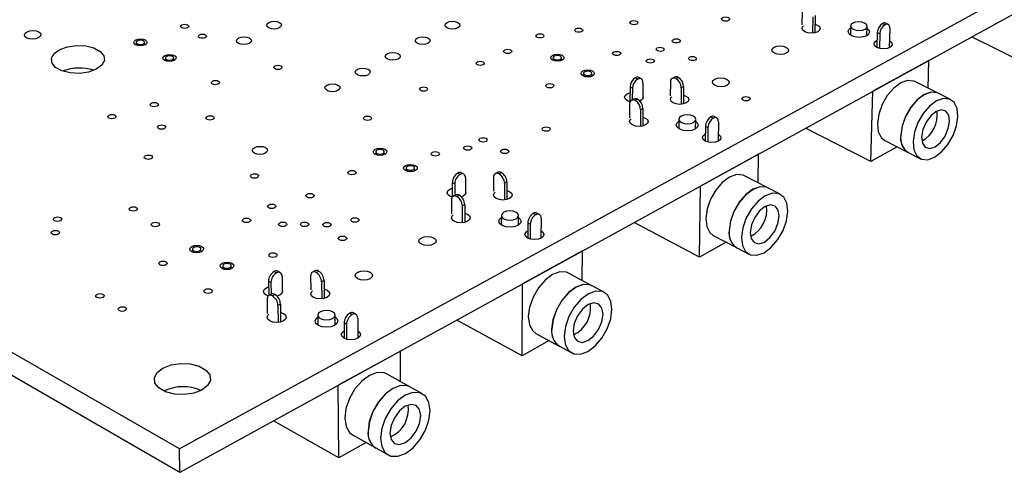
# Model space of a CAD drawing. Extents: x 70 to 210, y 70 to 141.
# Tile 5 of 13: x 119 to 173, y 70 to 95. Entities that reach past the tile are written whole.
import ezdxf

# ---------------------------------------------------------------- set-up
doc = ezdxf.new("R2010")
doc.units = 0
doc.layers.get('0').update_dxf_attribs({"linetype": 'CONTINUOUS'})

msp = doc.modelspace()

# ---------------------------------------------------------------- linework, layer by layer
at = {"color": 7, "linetype": 'CONTINUOUS'}
for p, q in [((209.73, 116.269), (127.724, 71.288)), ((209.639, 115.096), (127.745, 69.998)), ((127.724, 71.288), (70.336, 104.277)), ((127.745, 69.998), (70.434, 103.07)), ((161.729, 95.214), (161.712, 94.473)), ((162.325, 94.914), (162.304, 94.022)), ((162.449, 94.981), (162.426, 94.038)), ((164.383, 94.417), (164.369, 93.912)), ((165.275, 93.887), (165.288, 94.392)), ((166.259, 94.483), (166.125, 94.55)), ((166.432, 94.5), (166.298, 94.567)), ((166.525, 94.286), (166.495, 93.224)), ((165.793, 93.61), (165.826, 93.627)), ((165.838, 94.051), (165.815, 93.244)), ((165.972, 93.984), (165.838, 94.051)), ((165.972, 93.984), (165.95, 93.194)), ((174.545, 92.042), (170.99, 93.813)), ((125.367, 93.512), (125.37, 93.364)), ((125.823, 93.372), (125.82, 93.521)), ((126.955, 92.658), (126.957, 92.509)), ((127.412, 92.516), (127.41, 92.665)), ((148.142, 92.677), (148.141, 92.528)), ((148.595, 92.524), (148.597, 92.673)), ((168.657, 92.527), (165.59, 90.838)), ((168.609, 91.012), (168.657, 92.527)), ((168.656, 92.527), (168.657, 92.527)), ((149.798, 91.818), (149.796, 91.668)), ((150.252, 91.663), (150.254, 91.813)), ((152.755, 91.506), (152.623, 91.575)), ((152.939, 91.522), (152.807, 91.59)), ((154.766, 91.614), (154.64, 91.546)), ((154.841, 91.534), (154.968, 91.602)), ((152.332, 91.07), (152.322, 90.273)), ((152.464, 91.002), (152.332, 91.07)), ((152.464, 91.002), (152.456, 90.369)), ((153.036, 91.309), (153.024, 90.428)), ((154.538, 91.337), (154.526, 90.59)), ((155.134, 91.029), (155.12, 90.127)), ((155.261, 91.097), (155.134, 91.029)), ((155.261, 91.097), (155.246, 90.145)), ((169.159, 90.734), (167.886, 91.377)), ((152.18, 90.699), (152.328, 90.753)), ((152.542, 90.415), (152.414, 90.347)), ((152.743, 90.402), (152.615, 90.334)), ((165.483, 86.991), (165.59, 90.838)), ((165.59, 90.838), (165.59, 90.839)), ((169.838, 90.392), (169.165, 90.731)), ((152.313, 90.137), (152.303, 89.388)), ((152.909, 89.827), (152.897, 88.922)), ((153.037, 89.896), (152.909, 89.827)), ((153.037, 89.896), (153.024, 88.94)), ((155.003, 89.318), (154.995, 88.803)), ((155.915, 88.787), (155.924, 89.302)), ((156.88, 89.374), (156.746, 89.443)), ((157.064, 89.39), (156.93, 89.46)), ((156.454, 88.935), (156.44, 88.116)), ((156.588, 88.865), (156.454, 88.935)), ((156.588, 88.865), (156.574, 88.065)), ((157.16, 89.177), (157.14, 88.103)), ((165.483, 86.991), (161.923, 88.819)), ((156.426, 88.496), (156.446, 88.507)), ((166.932, 87.799), (165.483, 86.991)), ((166.248, 88.148), (167.518, 87.499)), ((138.451, 87.528), (138.451, 87.374)), ((138.913, 87.376), (138.913, 87.53)), ((159.355, 87.405), (156.186, 85.659)), ((159.323, 85.839), (159.355, 87.405)), ((159.355, 87.405), (159.355, 87.405)), ((167.525, 87.496), (168.195, 87.153)), ((140.107, 86.64), (140.107, 86.486)), ((140.57, 86.486), (140.57, 86.641)), ((143.056, 86.296), (142.924, 86.366)), ((143.253, 86.311), (143.12, 86.382)), ((143.351, 86.1), (143.349, 85.217)), ((144.878, 86.128), (144.875, 85.373)), ((145.109, 86.41), (144.978, 86.339)), ((145.178, 86.324), (145.309, 86.395)), ((159.861, 85.559), (158.586, 86.223)), ((142.493, 85.486), (142.627, 85.538)), ((142.627, 85.853), (142.626, 85.056)), ((142.759, 85.782), (142.627, 85.853)), ((142.759, 85.782), (142.758, 85.143)), ((145.475, 85.81), (145.471, 84.895)), ((145.606, 85.881), (145.475, 85.81)), ((145.606, 85.881), (145.602, 84.916)), ((156.119, 81.771), (156.186, 85.659)), ((156.186, 85.659), (156.185, 85.66)), ((160.541, 85.205), (159.868, 85.555)), ((142.808, 85.17), (142.676, 85.099)), ((143.009, 85.154), (142.876, 85.083)), ((142.578, 84.888), (142.577, 84.131)), ((143.174, 84.567), (143.173, 83.649)), ((143.306, 84.638), (143.174, 84.567)), ((143.306, 84.638), (143.304, 83.67)), ((145.307, 84.045), (145.304, 83.52)), ((146.24, 83.515), (146.243, 84.04)), ((147.183, 84.09), (147.049, 84.162)), ((147.379, 84.107), (147.245, 84.179)), ((147.476, 83.895), (147.469, 82.809)), ((146.751, 83.644), (146.746, 82.814)), ((146.885, 83.573), (146.751, 83.644)), ((146.885, 83.573), (146.88, 82.762)), ((156.119, 81.771), (152.555, 83.661)), ((146.741, 83.208), (146.748, 83.212)), ((156.881, 82.96), (158.153, 82.289)), ((157.585, 82.589), (156.119, 81.771)), ((158.159, 82.286), (158.831, 81.932)), ((128.43, 82.205), (128.432, 82.045)), ((128.902, 82.053), (128.9, 82.212)), ((149.739, 82.109), (146.461, 80.304)), ((149.723, 80.491), (149.739, 82.109)), ((149.738, 82.11), (149.739, 82.109)), ((130.085, 81.286), (130.087, 81.126)), ((130.558, 81.133), (130.556, 81.293)), ((133.024, 80.906), (132.892, 80.979)), ((133.234, 80.922), (133.102, 80.995)), ((133.334, 80.712), (133.342, 79.828)), ((134.888, 80.742), (134.894, 79.978)), ((135.12, 81.026), (134.985, 80.953)), ((135.184, 80.936), (135.32, 81.009)), ((150.25, 80.207), (148.974, 80.894)), ((132.475, 80.095), (132.593, 80.143)), ((132.722, 80.383), (132.59, 80.456)), ((132.59, 80.456), (132.598, 79.667)), ((132.722, 80.383), (132.728, 79.737)), ((135.621, 80.486), (135.485, 80.413)), ((135.485, 80.413), (135.492, 79.485)), ((135.621, 80.486), (135.627, 79.507)), ((146.438, 76.375), (146.461, 80.304)), ((146.461, 80.304), (146.46, 80.304)), ((150.93, 79.841), (150.257, 80.204)), ((132.74, 79.744), (132.603, 79.67)), ((132.939, 79.725), (132.803, 79.652)), ((132.508, 79.458), (132.516, 78.693)), ((133.241, 79.2), (133.105, 79.126)), ((133.105, 79.126), (133.114, 78.195)), ((133.241, 79.2), (133.251, 78.219)), ((135.276, 78.591), (135.28, 78.055)), ((136.232, 78.062), (136.228, 78.598)), ((137.151, 78.624), (137.017, 78.698)), ((137.361, 78.641), (137.227, 78.715)), ((136.847, 78.097), (136.713, 78.172)), ((136.713, 78.172), (136.718, 77.329)), ((136.847, 78.097), (136.851, 77.276)), ((137.459, 78.431), (137.464, 77.333)), ((146.438, 76.375), (142.873, 78.329)), ((147.195, 77.597), (148.468, 76.904)), ((147.921, 77.202), (146.438, 76.375)), ((139.792, 76.632), (136.4, 74.764)), ((139.795, 74.957), (139.792, 76.632)), ((139.792, 76.632), (139.792, 76.632)), ((148.474, 76.9), (149.146, 76.534)), ((140.309, 74.671), (139.034, 75.381)), ((136.4, 74.764), (136.399, 74.764)), ((136.424, 70.793), (136.4, 74.764)), ((140.99, 74.292), (140.316, 74.667)), ((136.424, 70.793), (132.859, 72.814)), ((137.923, 71.629), (136.424, 70.793)), ((137.174, 72.051), (138.447, 71.333)), ((127.745, 69.998), (127.724, 71.288)), ((138.453, 71.329), (139.125, 70.95))]:
    msp.add_line(p, q, dxfattribs=at)
for points in [[(132.613, 94.606), (132.746, 94.652), (132.902, 94.668), (133.057, 94.652), (133.187, 94.606), (133.274, 94.538), (133.303, 94.456), (133.269, 94.375), (133.179, 94.306), (133.046, 94.26), (132.89, 94.244), (132.735, 94.26), (132.604, 94.306), (132.518, 94.375), (132.489, 94.456), (132.522, 94.538), (132.613, 94.606)], [(142.347, 94.606), (142.479, 94.652), (142.634, 94.668), (142.79, 94.652), (142.922, 94.606), (143.011, 94.538), (143.042, 94.456), (143.011, 94.375), (142.924, 94.306), (142.792, 94.26), (142.636, 94.244), (142.48, 94.26), (142.348, 94.306), (142.26, 94.375), (142.229, 94.456), (142.259, 94.538), (142.347, 94.606)], [(152.387, 94.671), (152.457, 94.696), (152.541, 94.705), (152.625, 94.696), (152.697, 94.671), (152.746, 94.634), (152.765, 94.59), (152.749, 94.546), (152.703, 94.509), (152.633, 94.484), (152.549, 94.476), (152.465, 94.484), (152.393, 94.509), (152.344, 94.546), (152.326, 94.59), (152.341, 94.634), (152.387, 94.671)], [(157.393, 94.871), (157.463, 94.896), (157.547, 94.904), (157.631, 94.896), (157.703, 94.871), (157.753, 94.834), (157.772, 94.79), (157.758, 94.746), (157.712, 94.709), (157.642, 94.684), (157.559, 94.676), (157.474, 94.684), (157.402, 94.709), (157.352, 94.746), (157.333, 94.79), (157.348, 94.834), (157.393, 94.871)], [(119.398, 94.096), (119.549, 94.147), (119.723, 94.165), (119.895, 94.147), (120.038, 94.096), (120.131, 94.019), (120.159, 93.928), (120.118, 93.838), (120.015, 93.761), (119.864, 93.71), (119.689, 93.692), (119.517, 93.71), (119.374, 93.761), (119.281, 93.838), (119.254, 93.928), (119.295, 94.019), (119.398, 94.096)], [(127.858, 94.472), (127.931, 94.497), (128.015, 94.505), (128.099, 94.497), (128.169, 94.472), (128.215, 94.435), (128.23, 94.391), (128.211, 94.347), (128.162, 94.31), (128.089, 94.285), (128.005, 94.276), (127.921, 94.285), (127.851, 94.31), (127.805, 94.347), (127.79, 94.391), (127.809, 94.435), (127.858, 94.472)], [(149.374, 94.261), (149.445, 94.286), (149.529, 94.294), (149.613, 94.286), (149.685, 94.261), (149.734, 94.223), (149.752, 94.18), (149.736, 94.136), (149.69, 94.098), (149.619, 94.073), (149.535, 94.065), (149.451, 94.073), (149.379, 94.098), (149.33, 94.136), (149.312, 94.18), (149.328, 94.223), (149.374, 94.261)], [(162.437, 94.51), (162.562, 94.463), (162.676, 94.379), (162.721, 94.279), (162.69, 94.18), (162.588, 94.096), (162.43, 94.039), (162.241, 94.02), (162.049, 94.039), (161.884, 94.096), (161.77, 94.18), (161.726, 94.279), (161.757, 94.379), (161.804, 94.427)], [(165.285, 94.279), (165.361, 94.213), (165.415, 94.096), (165.38, 93.978), (165.26, 93.878), (165.074, 93.812), (164.851, 93.788), (164.624, 93.812), (164.428, 93.878), (164.293, 93.978), (164.239, 94.096), (164.275, 94.213), (164.38, 94.304)], [(165.143, 94.572), (164.992, 94.623), (164.817, 94.641), (164.646, 94.623), (164.503, 94.572), (164.411, 94.495), (164.383, 94.405), (164.424, 94.314), (164.528, 94.238), (164.679, 94.186), (164.854, 94.168), (165.025, 94.186), (165.168, 94.238), (165.261, 94.314), (165.288, 94.405), (165.247, 94.495), (165.143, 94.572)], [(166.525, 94.286), (166.522, 94.351), (166.508, 94.408), (166.484, 94.454), (166.451, 94.488), (166.411, 94.508), (166.364, 94.515), (166.312, 94.506), (166.259, 94.483)], [(125.344, 93.65), (125.464, 93.692), (125.604, 93.706), (125.741, 93.692), (125.857, 93.65), (125.932, 93.589), (125.956, 93.516), (125.925, 93.444), (125.843, 93.382), (125.724, 93.341), (125.584, 93.326), (125.446, 93.341), (125.33, 93.382), (125.255, 93.444), (125.231, 93.516), (125.263, 93.589), (125.344, 93.65)], [(125.429, 93.432), (125.501, 93.407), (125.588, 93.398), (125.675, 93.407), (125.75, 93.432), (125.801, 93.471), (125.82, 93.516), (125.805, 93.562), (125.758, 93.6), (125.686, 93.626), (125.6, 93.635), (125.513, 93.626), (125.438, 93.6), (125.387, 93.562), (125.367, 93.516), (125.382, 93.471), (125.429, 93.432)], [(128.825, 93.933), (128.897, 93.958), (128.982, 93.967), (129.066, 93.958), (129.136, 93.933), (129.182, 93.896), (129.197, 93.852), (129.179, 93.808), (129.129, 93.77), (129.057, 93.745), (128.972, 93.737), (128.889, 93.745), (128.818, 93.77), (128.772, 93.808), (128.757, 93.852), (128.776, 93.896), (128.825, 93.933)], [(130.961, 93.758), (131.095, 93.804), (131.251, 93.82), (131.407, 93.804), (131.538, 93.758), (131.624, 93.688), (131.652, 93.607), (131.618, 93.525), (131.528, 93.456), (131.394, 93.41), (131.237, 93.393), (131.082, 93.41), (130.951, 93.456), (130.865, 93.525), (130.836, 93.607), (130.87, 93.688), (130.961, 93.758)], [(140.723, 93.758), (140.855, 93.804), (141.011, 93.82), (141.167, 93.804), (141.299, 93.758), (141.388, 93.688), (141.419, 93.607), (141.388, 93.525), (141.299, 93.456), (141.167, 93.41), (141.01, 93.393), (140.854, 93.41), (140.722, 93.456), (140.634, 93.525), (140.603, 93.607), (140.634, 93.688), (140.723, 93.758)], [(147.255, 93.951), (147.326, 93.976), (147.41, 93.985), (147.494, 93.976), (147.566, 93.951), (147.615, 93.914), (147.632, 93.87), (147.616, 93.826), (147.569, 93.788), (147.499, 93.763), (147.414, 93.755), (147.33, 93.763), (147.258, 93.788), (147.21, 93.826), (147.192, 93.87), (147.208, 93.914), (147.255, 93.951)], [(154.703, 93.679), (154.774, 93.704), (154.858, 93.712), (154.942, 93.704), (155.015, 93.679), (155.064, 93.641), (155.083, 93.597), (155.068, 93.553), (155.022, 93.516), (154.952, 93.491), (154.868, 93.482), (154.783, 93.491), (154.71, 93.516), (154.661, 93.553), (154.642, 93.597), (154.657, 93.641), (154.703, 93.679)], [(166.506, 93.606), (166.613, 93.526), (166.659, 93.426), (166.629, 93.326), (166.528, 93.241), (166.371, 93.184), (166.182, 93.164), (165.989, 93.184), (165.822, 93.241), (165.708, 93.326), (165.662, 93.426), (165.692, 93.526), (165.793, 93.61)], [(121.19, 93.123), (121.613, 93.275), (122.104, 93.343), (122.604, 93.32), (123.055, 93.208), (123.4, 93.021), (123.6, 92.781), (123.628, 92.517), (123.482, 92.261), (123.179, 92.043), (122.756, 91.89), (122.262, 91.821), (121.759, 91.844), (121.307, 91.957), (120.962, 92.145), (120.764, 92.386), (120.738, 92.65), (120.886, 92.906), (121.19, 93.123)], [(145.491, 93.104), (145.562, 93.129), (145.647, 93.137), (145.731, 93.129), (145.803, 93.104), (145.851, 93.066), (145.869, 93.022), (145.853, 92.978), (145.805, 92.94), (145.734, 92.915), (145.65, 92.906), (145.565, 92.915), (145.493, 92.94), (145.445, 92.978), (145.427, 93.022), (145.444, 93.066), (145.491, 93.104)], [(153.819, 93.216), (153.889, 93.241), (153.973, 93.25), (154.058, 93.241), (154.13, 93.216), (154.18, 93.179), (154.198, 93.134), (154.183, 93.09), (154.137, 93.053), (154.067, 93.028), (153.982, 93.019), (153.898, 93.028), (153.825, 93.053), (153.776, 93.09), (153.757, 93.134), (153.772, 93.179), (153.819, 93.216)], [(160.206, 93.258), (160.35, 93.309), (160.523, 93.327), (160.697, 93.309), (160.848, 93.258), (160.951, 93.181), (160.991, 93.089), (160.962, 92.998), (160.869, 92.921), (160.725, 92.869), (160.552, 92.851), (160.377, 92.869), (160.227, 92.921), (160.123, 92.998), (160.083, 93.089), (160.112, 93.181), (160.206, 93.258)], [(126.932, 92.796), (127.051, 92.838), (127.191, 92.852), (127.33, 92.838), (127.446, 92.796), (127.522, 92.735), (127.546, 92.662), (127.515, 92.588), (127.433, 92.526), (127.313, 92.485), (127.173, 92.471), (127.035, 92.485), (126.919, 92.526), (126.843, 92.588), (126.819, 92.662), (126.85, 92.735), (126.932, 92.796)], [(127.018, 92.577), (127.09, 92.551), (127.177, 92.542), (127.264, 92.551), (127.339, 92.577), (127.39, 92.616), (127.41, 92.662), (127.394, 92.707), (127.347, 92.746), (127.274, 92.772), (127.188, 92.781), (127.1, 92.772), (127.026, 92.746), (126.974, 92.707), (126.955, 92.662), (126.97, 92.616), (127.018, 92.577)], [(139.089, 92.904), (139.222, 92.951), (139.379, 92.967), (139.535, 92.951), (139.667, 92.904), (139.755, 92.835), (139.786, 92.753), (139.755, 92.67), (139.665, 92.601), (139.532, 92.554), (139.376, 92.538), (139.219, 92.554), (139.087, 92.601), (138.999, 92.67), (138.968, 92.753), (139, 92.835), (139.089, 92.904)], [(148.109, 92.81), (148.226, 92.851), (148.365, 92.866), (148.504, 92.851), (148.623, 92.81), (148.704, 92.748), (148.733, 92.675), (148.707, 92.602), (148.63, 92.54), (148.512, 92.499), (148.374, 92.484), (148.234, 92.499), (148.115, 92.54), (148.035, 92.602), (148.006, 92.675), (148.032, 92.748), (148.109, 92.81)], [(148.21, 92.591), (148.285, 92.565), (148.372, 92.556), (148.459, 92.565), (148.532, 92.591), (148.58, 92.629), (148.597, 92.675), (148.578, 92.721), (148.528, 92.759), (148.454, 92.785), (148.367, 92.794), (148.28, 92.785), (148.207, 92.759), (148.158, 92.721), (148.142, 92.675), (148.16, 92.629), (148.21, 92.591)], [(151.445, 92.992), (151.516, 93.017), (151.6, 93.025), (151.685, 93.017), (151.757, 92.992), (151.806, 92.954), (151.825, 92.91), (151.809, 92.865), (151.763, 92.828), (151.692, 92.803), (151.608, 92.794), (151.523, 92.803), (151.45, 92.828), (151.401, 92.865), (151.383, 92.91), (151.398, 92.954), (151.445, 92.992)], [(153.284, 92.578), (153.355, 92.603), (153.439, 92.612), (153.524, 92.603), (153.597, 92.578), (153.646, 92.541), (153.665, 92.496), (153.65, 92.452), (153.603, 92.414), (153.532, 92.389), (153.448, 92.38), (153.363, 92.389), (153.291, 92.414), (153.241, 92.452), (153.223, 92.496), (153.238, 92.541), (153.284, 92.578)], [(155.588, 92.715), (155.658, 92.74), (155.742, 92.749), (155.827, 92.74), (155.9, 92.715), (155.95, 92.677), (155.969, 92.633), (155.954, 92.588), (155.908, 92.551), (155.837, 92.526), (155.753, 92.517), (155.668, 92.526), (155.595, 92.551), (155.546, 92.588), (155.527, 92.633), (155.542, 92.677), (155.588, 92.715)], [(132.947, 92.227), (133.02, 92.252), (133.105, 92.261), (133.189, 92.252), (133.26, 92.227), (133.307, 92.189), (133.323, 92.144), (133.305, 92.1), (133.256, 92.062), (133.183, 92.037), (133.098, 92.028), (133.014, 92.037), (132.943, 92.062), (132.896, 92.1), (132.88, 92.144), (132.898, 92.189), (132.947, 92.227)], [(137.447, 92.046), (137.58, 92.093), (137.737, 92.109), (137.894, 92.093), (138.026, 92.046), (138.114, 91.976), (138.145, 91.894), (138.112, 91.811), (138.023, 91.741), (137.889, 91.694), (137.732, 91.678), (137.575, 91.694), (137.443, 91.741), (137.355, 91.811), (137.324, 91.894), (137.357, 91.976), (137.447, 92.046)], [(143.996, 92.45), (144.068, 92.475), (144.152, 92.484), (144.237, 92.475), (144.309, 92.45), (144.357, 92.412), (144.375, 92.367), (144.358, 92.323), (144.311, 92.285), (144.239, 92.26), (144.154, 92.251), (144.07, 92.26), (143.998, 92.285), (143.95, 92.323), (143.932, 92.367), (143.949, 92.412), (143.996, 92.45)], [(149.764, 91.951), (149.881, 91.993), (150.02, 92.007), (150.16, 91.993), (150.28, 91.951), (150.361, 91.889), (150.39, 91.816), (150.365, 91.742), (150.287, 91.68), (150.17, 91.638), (150.031, 91.624), (149.891, 91.638), (149.772, 91.68), (149.691, 91.742), (149.661, 91.816), (149.687, 91.889), (149.764, 91.951)], [(129.536, 91.395), (129.609, 91.421), (129.694, 91.43), (129.778, 91.421), (129.849, 91.395), (129.896, 91.357), (129.911, 91.313), (129.893, 91.268), (129.843, 91.23), (129.77, 91.205), (129.685, 91.196), (129.6, 91.205), (129.529, 91.23), (129.483, 91.268), (129.467, 91.313), (129.486, 91.357), (129.536, 91.395)], [(149.867, 91.731), (149.942, 91.705), (150.029, 91.696), (150.116, 91.705), (150.189, 91.731), (150.238, 91.77), (150.254, 91.816), (150.235, 91.862), (150.185, 91.9), (150.11, 91.926), (150.022, 91.936), (149.936, 91.926), (149.862, 91.9), (149.814, 91.862), (149.798, 91.816), (149.816, 91.77), (149.867, 91.731)], [(153.036, 91.309), (153.032, 91.375), (153.016, 91.432), (152.991, 91.478), (152.956, 91.512), (152.913, 91.532), (152.864, 91.538), (152.811, 91.529), (152.755, 91.506)], [(156.958, 91.5), (157.103, 91.552), (157.277, 91.57), (157.453, 91.552), (157.603, 91.5), (157.706, 91.422), (157.746, 91.33), (157.716, 91.238), (157.621, 91.159), (157.475, 91.107), (157.302, 91.089), (157.126, 91.107), (156.975, 91.159), (156.872, 91.238), (156.833, 91.33), (156.863, 91.422), (156.958, 91.5)], [(167.886, 91.377), (167.827, 91.402), (167.493, 91.433), (167.116, 91.299), (166.735, 91.015), (166.386, 90.607), (166.105, 90.116), (165.918, 89.59), (165.844, 89.081), (165.891, 88.639), (166.053, 88.308), (166.248, 88.148)], [(135.795, 91.183), (135.929, 91.23), (136.086, 91.247), (136.243, 91.23), (136.376, 91.183), (136.464, 91.113), (136.494, 91.03), (136.461, 90.947), (136.371, 90.876), (136.237, 90.829), (136.079, 90.813), (135.922, 90.829), (135.789, 90.876), (135.701, 90.947), (135.671, 91.03), (135.704, 91.113), (135.795, 91.183)], [(140.899, 91.045), (140.972, 91.07), (141.057, 91.079), (141.142, 91.07), (141.214, 91.045), (141.262, 91.007), (141.279, 90.962), (141.262, 90.917), (141.213, 90.879), (141.141, 90.853), (141.056, 90.844), (140.971, 90.853), (140.899, 90.879), (140.851, 90.917), (140.834, 90.962), (140.851, 91.007), (140.899, 91.045)], [(147.795, 91.223), (147.866, 91.248), (147.951, 91.257), (148.036, 91.248), (148.109, 91.223), (148.158, 91.185), (148.175, 91.14), (148.159, 91.095), (148.112, 91.057), (148.041, 91.032), (147.956, 91.023), (147.871, 91.032), (147.798, 91.057), (147.749, 91.095), (147.731, 91.14), (147.747, 91.185), (147.795, 91.223)], [(152.346, 90.267), (152.193, 90.322), (152.081, 90.409), (152.039, 90.511), (152.074, 90.612), (152.18, 90.699)], [(153.026, 90.579), (153.046, 90.511), (153.011, 90.409), (152.905, 90.322), (152.867, 90.304)], [(155.253, 90.629), (155.387, 90.579), (155.501, 90.493), (155.543, 90.391), (155.51, 90.289), (155.404, 90.202), (155.243, 90.145), (155.051, 90.124), (154.858, 90.145), (154.692, 90.202), (154.579, 90.289), (154.536, 90.391), (154.57, 90.493), (154.619, 90.542)], [(158.506, 90.515), (158.576, 90.54), (158.661, 90.549), (158.747, 90.54), (158.82, 90.515), (158.871, 90.476), (158.89, 90.431), (158.876, 90.386), (158.83, 90.348), (158.759, 90.323), (158.674, 90.314), (158.588, 90.323), (158.515, 90.348), (158.464, 90.386), (158.445, 90.431), (158.46, 90.476), (158.506, 90.515)], [(169.159, 90.734), (169.101, 90.76), (168.767, 90.79), (168.39, 90.656), (168.009, 90.37), (167.66, 89.961), (167.378, 89.469), (167.19, 88.942), (167.116, 88.432)], [(169.165, 90.731), (169.107, 90.756), (168.773, 90.787), (168.397, 90.652), (168.016, 90.367), (167.667, 89.958), (167.384, 89.466), (167.197, 88.939), (167.123, 88.429)], [(167.794, 88.086), (167.84, 87.644), (168.001, 87.312), (168.261, 87.124), (168.596, 87.097), (168.971, 87.234), (169.351, 87.52), (169.698, 87.929), (169.979, 88.419), (170.166, 88.943), (170.241, 89.451), (170.198, 89.894), (170.039, 90.226), (169.78, 90.417), (169.446, 90.447), (169.07, 90.313), (168.688, 90.027), (168.339, 89.617), (168.057, 89.124), (167.869, 88.597), (167.794, 88.086)], [(126.195, 90.194), (126.268, 90.22), (126.354, 90.229), (126.439, 90.22), (126.51, 90.194), (126.556, 90.156), (126.571, 90.111), (126.552, 90.066), (126.502, 90.028), (126.428, 90.002), (126.343, 89.993), (126.258, 90.002), (126.187, 90.028), (126.14, 90.066), (126.126, 90.111), (126.145, 90.156), (126.195, 90.194)], [(168.255, 88.343), (168.301, 88.008), (168.458, 87.788), (168.699, 87.719), (168.99, 87.809), (169.284, 88.046), (169.539, 88.392), (169.714, 88.796), (169.784, 89.196), (169.738, 89.532), (169.583, 89.752), (169.342, 89.823), (169.051, 89.734), (168.756, 89.497), (168.5, 89.15), (168.324, 88.745), (168.255, 88.343)], [(123.881, 89.542), (123.955, 89.568), (124.041, 89.577), (124.126, 89.568), (124.197, 89.542), (124.243, 89.504), (124.257, 89.459), (124.238, 89.413), (124.187, 89.375), (124.113, 89.349), (124.027, 89.34), (123.943, 89.349), (123.872, 89.375), (123.825, 89.413), (123.811, 89.459), (123.83, 89.504), (123.881, 89.542)], [(129.242, 89.469), (129.316, 89.495), (129.402, 89.504), (129.487, 89.495), (129.558, 89.469), (129.605, 89.431), (129.62, 89.386), (129.602, 89.34), (129.552, 89.302), (129.478, 89.276), (129.392, 89.267), (129.307, 89.276), (129.236, 89.302), (129.189, 89.34), (129.174, 89.386), (129.193, 89.431), (129.242, 89.469)], [(137.837, 89.451), (137.91, 89.477), (137.995, 89.486), (138.081, 89.477), (138.153, 89.451), (138.201, 89.413), (138.217, 89.368), (138.2, 89.322), (138.151, 89.284), (138.078, 89.258), (137.993, 89.249), (137.907, 89.258), (137.835, 89.284), (137.787, 89.322), (137.771, 89.368), (137.788, 89.413), (137.837, 89.451)], [(153.03, 89.429), (153.168, 89.377), (153.28, 89.29), (153.323, 89.188), (153.288, 89.085), (153.182, 88.998), (153.02, 88.939), (152.827, 88.919), (152.633, 88.939), (152.466, 88.998), (152.354, 89.085), (152.312, 89.188), (152.346, 89.29), (152.395, 89.34)], [(155.781, 89.483), (155.629, 89.535), (155.453, 89.554), (155.278, 89.535), (155.131, 89.483), (155.034, 89.403), (155.004, 89.31), (155.043, 89.217), (155.146, 89.137), (155.298, 89.084), (155.475, 89.066), (155.65, 89.084), (155.797, 89.137), (155.893, 89.217), (155.924, 89.31), (155.884, 89.403), (155.781, 89.483)], [(157.16, 89.177), (157.155, 89.243), (157.14, 89.3), (157.115, 89.347), (157.08, 89.381), (157.038, 89.401), (156.989, 89.406), (156.936, 89.397), (156.88, 89.374)], [(126.593, 88.971), (126.667, 88.996), (126.753, 89.005), (126.838, 88.996), (126.91, 88.971), (126.956, 88.932), (126.971, 88.887), (126.952, 88.841), (126.902, 88.803), (126.828, 88.777), (126.742, 88.768), (126.657, 88.777), (126.585, 88.803), (126.539, 88.841), (126.524, 88.887), (126.543, 88.932), (126.593, 88.971)], [(147.594, 88.857), (147.666, 88.883), (147.751, 88.892), (147.837, 88.883), (147.91, 88.857), (147.959, 88.818), (147.977, 88.773), (147.961, 88.727), (147.914, 88.689), (147.842, 88.663), (147.756, 88.654), (147.67, 88.663), (147.597, 88.689), (147.548, 88.727), (147.53, 88.773), (147.546, 88.818), (147.594, 88.857)], [(155.922, 89.192), (156.005, 89.119), (156.057, 88.998), (156.017, 88.876), (155.892, 88.773), (155.701, 88.704), (155.473, 88.68), (155.243, 88.704), (155.046, 88.773), (154.911, 88.876), (154.861, 88.998), (154.901, 89.119), (155.002, 89.208)], [(144.15, 88.268), (144.222, 88.294), (144.308, 88.303), (144.394, 88.294), (144.467, 88.268), (144.516, 88.229), (144.533, 88.184), (144.517, 88.138), (144.468, 88.099), (144.396, 88.073), (144.31, 88.064), (144.224, 88.073), (144.151, 88.099), (144.102, 88.138), (144.085, 88.184), (144.102, 88.229), (144.15, 88.268)], [(157.147, 88.493), (157.257, 88.408), (157.3, 88.305), (157.267, 88.202), (157.161, 88.114), (157, 88.056), (156.807, 88.035), (156.611, 88.056), (156.444, 88.114), (156.33, 88.202), (156.286, 88.305), (156.32, 88.408), (156.426, 88.496)], [(131.833, 87.763), (131.97, 87.811), (132.129, 87.828), (132.288, 87.811), (132.421, 87.763), (132.509, 87.691), (132.538, 87.606), (132.504, 87.521), (132.412, 87.449), (132.276, 87.401), (132.116, 87.384), (131.957, 87.401), (131.824, 87.449), (131.736, 87.521), (131.707, 87.606), (131.741, 87.691), (131.833, 87.763)], [(138.422, 87.669), (138.542, 87.711), (138.683, 87.726), (138.825, 87.711), (138.944, 87.669), (139.024, 87.605), (139.051, 87.529), (139.023, 87.454), (138.942, 87.39), (138.822, 87.347), (138.68, 87.332), (138.538, 87.347), (138.419, 87.39), (138.339, 87.454), (138.312, 87.529), (138.341, 87.605), (138.422, 87.669)], [(143.305, 87.816), (143.378, 87.842), (143.463, 87.851), (143.549, 87.842), (143.622, 87.816), (143.671, 87.777), (143.689, 87.731), (143.672, 87.686), (143.623, 87.647), (143.551, 87.621), (143.465, 87.612), (143.379, 87.621), (143.306, 87.647), (143.257, 87.686), (143.24, 87.731), (143.257, 87.777), (143.305, 87.816)], [(145.331, 87.642), (145.404, 87.668), (145.489, 87.677), (145.575, 87.668), (145.649, 87.642), (145.698, 87.603), (145.716, 87.557), (145.699, 87.511), (145.651, 87.472), (145.578, 87.446), (145.493, 87.437), (145.406, 87.446), (145.333, 87.472), (145.284, 87.511), (145.266, 87.557), (145.283, 87.603), (145.331, 87.642)], [(125.873, 87.32), (125.947, 87.346), (126.034, 87.355), (126.119, 87.346), (126.191, 87.32), (126.238, 87.281), (126.253, 87.235), (126.233, 87.189), (126.183, 87.15), (126.109, 87.124), (126.022, 87.115), (125.936, 87.124), (125.865, 87.15), (125.818, 87.189), (125.803, 87.235), (125.823, 87.281), (125.873, 87.32)], [(138.517, 87.442), (138.592, 87.415), (138.68, 87.406), (138.769, 87.415), (138.844, 87.442), (138.895, 87.482), (138.913, 87.529), (138.895, 87.576), (138.846, 87.616), (138.771, 87.643), (138.683, 87.653), (138.594, 87.643), (138.519, 87.616), (138.469, 87.576), (138.451, 87.529), (138.468, 87.482), (138.517, 87.442)], [(141.542, 87.502), (141.615, 87.528), (141.701, 87.538), (141.787, 87.528), (141.86, 87.502), (141.908, 87.464), (141.926, 87.418), (141.909, 87.372), (141.86, 87.333), (141.787, 87.307), (141.701, 87.298), (141.615, 87.307), (141.542, 87.333), (141.493, 87.372), (141.476, 87.418), (141.493, 87.464), (141.542, 87.502)], [(140.077, 86.781), (140.197, 86.824), (140.339, 86.839), (140.481, 86.824), (140.601, 86.781), (140.681, 86.717), (140.709, 86.641), (140.681, 86.565), (140.6, 86.501), (140.48, 86.457), (140.338, 86.442), (140.196, 86.457), (140.076, 86.501), (139.995, 86.565), (139.968, 86.641), (139.996, 86.717), (140.077, 86.781)], [(140.174, 86.553), (140.249, 86.526), (140.338, 86.517), (140.427, 86.526), (140.502, 86.553), (140.552, 86.593), (140.57, 86.641), (140.553, 86.688), (140.502, 86.729), (140.427, 86.755), (140.339, 86.765), (140.25, 86.755), (140.175, 86.729), (140.124, 86.688), (140.107, 86.641), (140.124, 86.593), (140.174, 86.553)], [(131.668, 86.294), (131.742, 86.32), (131.828, 86.33), (131.914, 86.32), (131.987, 86.294), (132.034, 86.255), (132.05, 86.209), (132.032, 86.163), (131.982, 86.123), (131.908, 86.097), (131.821, 86.088), (131.735, 86.097), (131.663, 86.123), (131.615, 86.163), (131.599, 86.209), (131.618, 86.255), (131.668, 86.294)], [(136.986, 86.477), (137.06, 86.503), (137.146, 86.512), (137.232, 86.503), (137.305, 86.477), (137.353, 86.437), (137.37, 86.391), (137.352, 86.345), (137.303, 86.306), (137.229, 86.28), (137.143, 86.271), (137.057, 86.28), (136.984, 86.306), (136.936, 86.345), (136.919, 86.391), (136.937, 86.437), (136.986, 86.477)], [(143.351, 86.1), (143.345, 86.166), (143.329, 86.224), (143.301, 86.27), (143.265, 86.304), (143.22, 86.324), (143.169, 86.329), (143.114, 86.32), (143.056, 86.296)], [(145.178, 86.324), (145.12, 86.348), (145.064, 86.358), (145.012, 86.352), (144.967, 86.332), (144.929, 86.298), (144.902, 86.252), (144.884, 86.194), (144.878, 86.128)], [(158.586, 86.223), (158.505, 86.258), (158.157, 86.284), (157.767, 86.145), (157.374, 85.852), (157.016, 85.436), (156.729, 84.936), (156.541, 84.402), (156.47, 83.887), (156.524, 83.441), (156.696, 83.109), (156.881, 82.96)], [(159.861, 85.559), (159.78, 85.594), (159.433, 85.62), (159.043, 85.479), (158.65, 85.186), (158.291, 84.768), (158.003, 84.267), (157.815, 83.733), (157.743, 83.217)], [(159.868, 85.555), (159.787, 85.59), (159.439, 85.616), (159.05, 85.476), (158.656, 85.183), (158.298, 84.765), (158.01, 84.264), (157.821, 83.729), (157.75, 83.213)], [(134.696, 85.218), (134.77, 85.245), (134.856, 85.254), (134.943, 85.245), (135.016, 85.218), (135.064, 85.179), (135.08, 85.132), (135.062, 85.086), (135.012, 85.046), (134.938, 85.02), (134.851, 85.011), (134.765, 85.02), (134.692, 85.046), (134.644, 85.086), (134.628, 85.132), (134.646, 85.179), (134.696, 85.218)], [(142.626, 85.046), (142.494, 85.097), (142.383, 85.186), (142.344, 85.292), (142.382, 85.397), (142.493, 85.486)], [(142.876, 85.083), (142.818, 85.107), (142.762, 85.117), (142.711, 85.112), (142.665, 85.092), (142.628, 85.058), (142.601, 85.011), (142.583, 84.954), (142.578, 84.888)], [(143.349, 85.364), (143.368, 85.292), (143.329, 85.186), (143.219, 85.097), (143.13, 85.059)], [(145.604, 85.417), (145.751, 85.362), (145.863, 85.273), (145.903, 85.168), (145.866, 85.062), (145.756, 84.973), (145.591, 84.913), (145.395, 84.892), (145.198, 84.913), (145.031, 84.973), (144.919, 85.062), (144.879, 85.168), (144.917, 85.273), (144.968, 85.324)], [(158.422, 82.859), (158.475, 82.413), (158.646, 82.08), (158.92, 81.893), (159.268, 81.871), (159.657, 82.013), (160.048, 82.308), (160.405, 82.725), (160.691, 83.224), (160.879, 83.756), (160.952, 84.27), (160.901, 84.716), (160.732, 85.05), (160.46, 85.24), (160.113, 85.266), (159.723, 85.125), (159.33, 84.831), (158.971, 84.412), (158.683, 83.911), (158.494, 83.376), (158.422, 82.859)], [(125.043, 84.492), (125.118, 84.519), (125.205, 84.528), (125.291, 84.519), (125.364, 84.492), (125.411, 84.453), (125.426, 84.406), (125.406, 84.359), (125.355, 84.319), (125.28, 84.293), (125.193, 84.283), (125.106, 84.293), (125.034, 84.319), (124.987, 84.359), (124.972, 84.406), (124.992, 84.453), (125.043, 84.492)], [(132.605, 84.633), (132.68, 84.66), (132.767, 84.669), (132.853, 84.66), (132.926, 84.633), (132.974, 84.594), (132.99, 84.547), (132.972, 84.5), (132.921, 84.461), (132.847, 84.434), (132.76, 84.425), (132.673, 84.434), (132.601, 84.461), (132.553, 84.5), (132.537, 84.547), (132.555, 84.594), (132.605, 84.633)], [(158.898, 83.125), (158.951, 82.786), (159.116, 82.567), (159.368, 82.5), (159.669, 82.595), (159.973, 82.838), (160.233, 83.191), (160.411, 83.602), (160.479, 84.007), (160.428, 84.345), (160.263, 84.565), (160.012, 84.634), (159.711, 84.54), (159.406, 84.297), (159.145, 83.943), (158.966, 83.531), (158.898, 83.125)], [(120.911, 83.936), (120.986, 83.962), (121.074, 83.972), (121.16, 83.962), (121.232, 83.936), (121.279, 83.896), (121.293, 83.849), (121.273, 83.802), (121.221, 83.762), (121.146, 83.736), (121.058, 83.726), (120.972, 83.736), (120.9, 83.762), (120.853, 83.802), (120.839, 83.849), (120.859, 83.896), (120.911, 83.936)], [(131.229, 83.868), (131.303, 83.894), (131.39, 83.904), (131.477, 83.894), (131.55, 83.868), (131.598, 83.828), (131.614, 83.781), (131.595, 83.734), (131.544, 83.694), (131.47, 83.667), (131.383, 83.658), (131.296, 83.667), (131.223, 83.694), (131.175, 83.734), (131.159, 83.781), (131.178, 83.828), (131.229, 83.868)], [(137.146, 83.886), (137.22, 83.912), (137.307, 83.921), (137.394, 83.912), (137.468, 83.886), (137.516, 83.846), (137.533, 83.799), (137.515, 83.752), (137.465, 83.712), (137.391, 83.685), (137.304, 83.676), (137.217, 83.685), (137.144, 83.712), (137.095, 83.752), (137.079, 83.799), (137.097, 83.846), (137.146, 83.886)], [(143.305, 84.176), (143.455, 84.12), (143.567, 84.03), (143.607, 83.924), (143.569, 83.817), (143.458, 83.727), (143.291, 83.667), (143.094, 83.646), (142.897, 83.667), (142.73, 83.727), (142.618, 83.817), (142.579, 83.924), (142.618, 84.03), (142.669, 84.081)], [(146.242, 83.934), (146.333, 83.853), (146.381, 83.727), (146.337, 83.602), (146.207, 83.495), (146.01, 83.424), (145.778, 83.399), (145.544, 83.424), (145.346, 83.495), (145.213, 83.602), (145.165, 83.727), (145.21, 83.853), (145.306, 83.939)], [(146.103, 84.221), (145.95, 84.276), (145.771, 84.295), (145.593, 84.276), (145.442, 84.221), (145.341, 84.14), (145.307, 84.043), (145.344, 83.946), (145.446, 83.864), (145.599, 83.81), (145.778, 83.79), (145.957, 83.81), (146.108, 83.864), (146.208, 83.946), (146.243, 84.043), (146.206, 84.14), (146.103, 84.221)], [(147.476, 83.895), (147.471, 83.962), (147.455, 84.019), (147.428, 84.066), (147.392, 84.1), (147.347, 84.12), (147.296, 84.125), (147.241, 84.115), (147.183, 84.09)], [(126.255, 83.638), (126.33, 83.664), (126.417, 83.674), (126.504, 83.664), (126.576, 83.638), (126.624, 83.598), (126.639, 83.551), (126.619, 83.504), (126.568, 83.464), (126.493, 83.437), (126.406, 83.428), (126.319, 83.437), (126.246, 83.464), (126.199, 83.504), (126.184, 83.551), (126.204, 83.598), (126.255, 83.638)], [(133.207, 83.653), (133.281, 83.68), (133.368, 83.689), (133.455, 83.68), (133.528, 83.653), (133.576, 83.613), (133.593, 83.566), (133.574, 83.519), (133.524, 83.48), (133.449, 83.453), (133.362, 83.443), (133.275, 83.453), (133.202, 83.48), (133.154, 83.519), (133.138, 83.566), (133.156, 83.613), (133.207, 83.653)], [(134.397, 83.653), (134.472, 83.68), (134.559, 83.689), (134.646, 83.68), (134.719, 83.653), (134.767, 83.613), (134.784, 83.566), (134.765, 83.519), (134.715, 83.48), (134.641, 83.453), (134.554, 83.443), (134.467, 83.453), (134.394, 83.48), (134.345, 83.519), (134.329, 83.566), (134.347, 83.613), (134.397, 83.653)], [(135.621, 83.635), (135.695, 83.662), (135.783, 83.671), (135.869, 83.662), (135.943, 83.635), (135.991, 83.596), (136.008, 83.549), (135.99, 83.502), (135.94, 83.462), (135.865, 83.435), (135.778, 83.426), (135.691, 83.435), (135.618, 83.462), (135.569, 83.502), (135.553, 83.549), (135.571, 83.596), (135.621, 83.635)], [(120.794, 83.198), (120.87, 83.224), (120.958, 83.234), (121.044, 83.224), (121.116, 83.198), (121.163, 83.158), (121.178, 83.11), (121.157, 83.063), (121.105, 83.023), (121.03, 82.997), (120.942, 82.987), (120.855, 82.997), (120.783, 83.023), (120.736, 83.063), (120.722, 83.11), (120.743, 83.158), (120.794, 83.198)], [(136.469, 82.883), (136.544, 82.91), (136.631, 82.919), (136.718, 82.91), (136.792, 82.883), (136.841, 82.843), (136.857, 82.796), (136.839, 82.748), (136.789, 82.708), (136.715, 82.681), (136.627, 82.672), (136.54, 82.681), (136.467, 82.708), (136.418, 82.748), (136.401, 82.796), (136.419, 82.843), (136.469, 82.883)], [(140.941, 82.832), (141.094, 82.887), (141.273, 82.906), (141.453, 82.887), (141.605, 82.832), (141.707, 82.749), (141.742, 82.652), (141.707, 82.554), (141.605, 82.472), (141.453, 82.417), (141.273, 82.397), (141.093, 82.417), (140.941, 82.472), (140.839, 82.554), (140.804, 82.652), (140.84, 82.749), (140.941, 82.832)], [(147.472, 83.207), (147.583, 83.118), (147.624, 83.011), (147.587, 82.904), (147.477, 82.814), (147.311, 82.753), (147.114, 82.732), (146.916, 82.753), (146.747, 82.814), (146.634, 82.904), (146.593, 83.011), (146.63, 83.118), (146.741, 83.208), (146.741, 83.208)], [(128.405, 82.353), (128.528, 82.397), (128.673, 82.413), (128.816, 82.397), (128.936, 82.353), (129.015, 82.287), (129.041, 82.209), (129.009, 82.131), (128.925, 82.064), (128.801, 82.02), (128.656, 82.004), (128.513, 82.02), (128.393, 82.064), (128.314, 82.131), (128.289, 82.209), (128.32, 82.287), (128.405, 82.353)], [(128.495, 82.118), (128.57, 82.091), (128.659, 82.081), (128.75, 82.091), (128.827, 82.118), (128.88, 82.16), (128.9, 82.209), (128.884, 82.257), (128.834, 82.299), (128.759, 82.326), (128.67, 82.336), (128.579, 82.326), (128.502, 82.299), (128.45, 82.257), (128.43, 82.209), (128.446, 82.16), (128.495, 82.118)], [(132.672, 81.969), (132.747, 81.996), (132.834, 82.005), (132.922, 81.996), (132.995, 81.969), (133.044, 81.928), (133.06, 81.881), (133.041, 81.833), (132.99, 81.793), (132.915, 81.766), (132.828, 81.757), (132.74, 81.766), (132.667, 81.793), (132.618, 81.833), (132.602, 81.881), (132.621, 81.928), (132.672, 81.969)], [(126.664, 81.518), (126.74, 81.545), (126.828, 81.554), (126.915, 81.545), (126.988, 81.518), (127.036, 81.477), (127.051, 81.43), (127.031, 81.382), (126.98, 81.341), (126.904, 81.314), (126.816, 81.305), (126.729, 81.314), (126.656, 81.341), (126.608, 81.382), (126.593, 81.43), (126.613, 81.477), (126.664, 81.518)], [(130.059, 81.435), (130.183, 81.479), (130.328, 81.495), (130.472, 81.479), (130.592, 81.435), (130.672, 81.368), (130.698, 81.29), (130.666, 81.211), (130.582, 81.145), (130.458, 81.1), (130.314, 81.084), (130.17, 81.1), (130.049, 81.145), (129.97, 81.211), (129.944, 81.29), (129.975, 81.368), (130.059, 81.435)], [(130.151, 81.199), (130.226, 81.171), (130.316, 81.161), (130.407, 81.171), (130.484, 81.199), (130.537, 81.241), (130.556, 81.29), (130.54, 81.339), (130.49, 81.38), (130.415, 81.408), (130.325, 81.418), (130.235, 81.408), (130.157, 81.38), (130.105, 81.339), (130.085, 81.29), (130.101, 81.241), (130.151, 81.199)], [(135.184, 80.936), (135.126, 80.961), (135.07, 80.971), (135.019, 80.966), (134.974, 80.947), (134.937, 80.913), (134.91, 80.866), (134.894, 80.808), (134.888, 80.742)], [(137.469, 80.952), (137.622, 81.008), (137.803, 81.027), (137.983, 81.008), (138.136, 80.952), (138.237, 80.869), (138.272, 80.77), (138.235, 80.672), (138.132, 80.588), (137.978, 80.532), (137.797, 80.513), (137.617, 80.532), (137.464, 80.588), (137.363, 80.672), (137.328, 80.77), (137.365, 80.869), (137.469, 80.952)], [(148.974, 80.894), (148.868, 80.939), (148.506, 80.961), (148.102, 80.815), (147.696, 80.515), (147.328, 80.089), (147.035, 79.58), (146.846, 79.038), (146.778, 78.517), (146.839, 78.068), (147.023, 77.734), (147.195, 77.597)], [(150.25, 80.207), (150.144, 80.253), (149.782, 80.274), (149.378, 80.127), (148.972, 79.826), (148.604, 79.399), (148.31, 78.889), (148.12, 78.346), (148.052, 77.824)], [(150.257, 80.204), (150.151, 80.249), (149.789, 80.271), (149.385, 80.124), (148.979, 79.822), (148.611, 79.395), (148.317, 78.885), (148.127, 78.342), (148.059, 77.82)], [(123.222, 79.742), (123.299, 79.769), (123.387, 79.779), (123.475, 79.769), (123.548, 79.742), (123.595, 79.701), (123.61, 79.653), (123.59, 79.604), (123.538, 79.564), (123.462, 79.536), (123.373, 79.527), (123.285, 79.536), (123.212, 79.564), (123.165, 79.604), (123.15, 79.653), (123.17, 79.701), (123.222, 79.742)], [(129.129, 80.002), (129.205, 80.029), (129.293, 80.039), (129.381, 80.029), (129.455, 80.002), (129.503, 79.961), (129.519, 79.913), (129.499, 79.865), (129.448, 79.824), (129.372, 79.797), (129.284, 79.787), (129.196, 79.797), (129.122, 79.824), (129.074, 79.865), (129.058, 79.913), (129.078, 79.961), (129.129, 80.002)], [(132.577, 79.645), (132.464, 79.693), (132.353, 79.785), (132.317, 79.894), (132.359, 80.003), (132.475, 80.095)], [(132.803, 79.652), (132.744, 79.677), (132.689, 79.688), (132.637, 79.683), (132.593, 79.664), (132.556, 79.63), (132.529, 79.583), (132.513, 79.525), (132.508, 79.458)], [(133.341, 79.971), (133.358, 79.894), (133.316, 79.785), (133.2, 79.693), (133.05, 79.636)], [(135.624, 80.027), (135.784, 79.967), (135.896, 79.875), (135.933, 79.766), (135.892, 79.657), (135.777, 79.564), (135.607, 79.503), (135.407, 79.481), (135.208, 79.503), (135.04, 79.564), (134.929, 79.657), (134.891, 79.766), (134.933, 79.875), (134.987, 79.927)], [(148.732, 77.454), (148.792, 77.004), (148.974, 76.67), (149.261, 76.485), (149.624, 76.467), (150.027, 76.616), (150.431, 76.919), (150.797, 77.345), (151.089, 77.853), (151.279, 78.393), (151.348, 78.913), (151.29, 79.363), (151.11, 79.699), (150.825, 79.886), (150.462, 79.908), (150.059, 79.76), (149.653, 79.458), (149.284, 79.031), (148.991, 78.52), (148.8, 77.977), (148.732, 77.454)], [(124.447, 79.02), (124.523, 79.048), (124.612, 79.057), (124.7, 79.048), (124.773, 79.02), (124.821, 78.979), (124.836, 78.931), (124.816, 78.882), (124.764, 78.841), (124.688, 78.814), (124.599, 78.804), (124.511, 78.814), (124.438, 78.841), (124.39, 78.882), (124.375, 78.931), (124.395, 78.979), (124.447, 79.02)], [(149.224, 77.729), (149.283, 77.387), (149.457, 77.168), (149.721, 77.104), (150.033, 77.204), (150.346, 77.453), (150.613, 77.814), (150.793, 78.231), (150.859, 78.641), (150.801, 78.982), (150.628, 79.202), (150.365, 79.268), (150.053, 79.169), (149.738, 78.92), (149.471, 78.558), (149.29, 78.14), (149.224, 77.729)], [(133.246, 78.743), (133.41, 78.682), (133.521, 78.589), (133.558, 78.479), (133.515, 78.369), (133.399, 78.276), (133.228, 78.213), (133.027, 78.191), (132.827, 78.213), (132.659, 78.276), (132.548, 78.369), (132.512, 78.479), (132.554, 78.589), (132.608, 78.642)], [(136.092, 78.779), (135.939, 78.836), (135.757, 78.856), (135.575, 78.836), (135.419, 78.779), (135.314, 78.695), (135.276, 78.595), (135.311, 78.495), (135.412, 78.41), (135.566, 78.353), (135.748, 78.333), (135.93, 78.353), (136.086, 78.41), (136.19, 78.495), (136.228, 78.595), (136.194, 78.695), (136.092, 78.779)], [(137.459, 78.431), (137.453, 78.498), (137.435, 78.556), (137.407, 78.603), (137.368, 78.637), (137.322, 78.656), (137.269, 78.661), (137.211, 78.65), (137.151, 78.624)], [(136.229, 78.496), (136.328, 78.406), (136.373, 78.276), (136.324, 78.146), (136.188, 78.035), (135.986, 77.961), (135.748, 77.936), (135.512, 77.961), (135.313, 78.035), (135.18, 78.146), (135.136, 78.276), (135.186, 78.406), (135.277, 78.489)], [(137.462, 77.739), (137.463, 77.739), (137.576, 77.645), (137.615, 77.534), (137.573, 77.424), (137.458, 77.33), (137.287, 77.267), (137.086, 77.245), (136.885, 77.267), (136.716, 77.33), (136.604, 77.424), (136.565, 77.534), (136.607, 77.645), (136.722, 77.739), (136.722, 77.739)], [(126.823, 75.704), (127.267, 75.874), (127.785, 75.95), (128.314, 75.924), (128.792, 75.8), (129.161, 75.591), (129.376, 75.323), (129.412, 75.028), (129.263, 74.741), (128.947, 74.498), (128.502, 74.327), (127.982, 74.25), (127.449, 74.276), (126.97, 74.402), (126.601, 74.612), (126.387, 74.881), (126.355, 75.177), (126.506, 75.462), (126.823, 75.704)], [(139.034, 75.381), (138.9, 75.438), (138.522, 75.455), (138.103, 75.302), (137.683, 74.993), (137.306, 74.558), (137.007, 74.04), (136.816, 73.49), (136.752, 72.962), (136.821, 72.509), (137.017, 72.174), (137.174, 72.051)], [(140.309, 74.671), (140.176, 74.727), (139.798, 74.744), (139.379, 74.59), (138.96, 74.28), (138.582, 73.844), (138.282, 73.324), (138.091, 72.773), (138.026, 72.245)], [(140.316, 74.667), (140.182, 74.723), (139.805, 74.741), (139.386, 74.587), (138.967, 74.276), (138.588, 73.84), (138.289, 73.321), (138.097, 72.769), (138.033, 72.241)], [(138.706, 71.862), (138.774, 71.408), (138.968, 71.073), (139.269, 70.89), (139.647, 70.876), (140.065, 71.033), (140.482, 71.344), (140.858, 71.78), (141.156, 72.297), (141.347, 72.845), (141.413, 73.372), (141.347, 73.826), (141.155, 74.162), (140.856, 74.348), (140.479, 74.365), (140.06, 74.211), (139.641, 73.9), (139.262, 73.463), (138.962, 72.943), (138.771, 72.391), (138.706, 71.862)], [(139.215, 72.146), (139.281, 71.802), (139.465, 71.583), (139.74, 71.521), (140.064, 71.627), (140.387, 71.883), (140.661, 72.251), (140.843, 72.675), (140.907, 73.09), (140.843, 73.434), (140.659, 73.654), (140.385, 73.717), (140.061, 73.613), (139.737, 73.357), (139.462, 72.988), (139.279, 72.563), (139.215, 72.146)]]:
    msp.add_lwpolyline(points, dxfattribs=at)
for centre, radius, start, end in [((166.467, 94.022), 0.629, 122.9229, 177.3655), ((166.601, 93.955), 0.63, 122.9347, 177.3565), ((166.227, 94.398), 0.183, 67.1806, 123.8228), ((122.253, 89.568), 2.544, 72.2667, 110.3772), ((152.954, 91.048), 0.622, 122.1625, 177.9423), ((153.086, 90.979), 0.623, 122.1741, 177.9333), ((152.73, 91.412), 0.195, 66.5025, 123.2589), ((154.734, 91.367), 0.199, 57.2797, 188.6942), ((154.855, 91.42), 0.213, 58.2568, 114.6557), ((154.538, 91.02), 0.596, 0.8425, 59.4331), ((154.665, 91.089), 0.596, 0.834, 59.4442), ((152.508, 90.168), 0.198, 57.0091, 189.0238), ((152.63, 90.222), 0.213, 58.0015, 114.5774), ((152.435, 89.885), 0.601, 0.9841, 59.2488), ((152.307, 89.816), 0.602, 0.9927, 59.2375), ((157.087, 88.909), 0.633, 122.5256, 177.6625), ((157.221, 88.839), 0.634, 122.5374, 177.6534), ((156.854, 89.282), 0.193, 66.6556, 123.7542), ((167.485, 89.549), 1.627, 299.329, 6.975), ((168.046, 88.28), 0.942, 170.6878, 235.9385), ((168.053, 88.276), 0.942, 170.6871, 235.9381), ((143.253, 85.833), 0.626, 121.7519, 178.2488), ((143.386, 85.763), 0.627, 121.7636, 178.2398), ((143.036, 86.194), 0.206, 65.9471, 123.1949), ((145.195, 86.218), 0.21, 57.1368, 114.3051), ((144.855, 85.794), 0.621, 1.4964, 58.5826), ((144.986, 85.865), 0.621, 1.4875, 58.5941), ((142.894, 84.979), 0.209, 56.8654, 114.2172), ((142.548, 84.549), 0.627, 1.6527, 58.3793), ((142.68, 84.62), 0.627, 1.6438, 58.391), ((158.179, 84.356), 1.626, 297.3997, 7.4322), ((147.388, 83.622), 0.638, 122.1165, 177.9681), ((147.522, 83.55), 0.638, 122.1283, 177.959), ((147.163, 83.992), 0.205, 66.1075, 123.6873), ((158.684, 83.078), 0.951, 171.6203, 236.0085), ((158.691, 83.075), 0.951, 171.6195, 236.0081), ((133.22, 80.441), 0.631, 121.3291, 178.5643), ((133.353, 80.367), 0.631, 121.3408, 178.5553), ((133.011, 80.797), 0.218, 65.3677, 123.1334), ((133.138, 80.744), 0.198, 350.9603, 124.8926), ((135.204, 80.838), 0.207, 55.9455, 113.9106), ((134.838, 80.388), 0.648, 2.1771, 57.6985), ((134.974, 80.461), 0.647, 2.1678, 57.7105), ((132.823, 79.555), 0.206, 55.6566, 113.8115), ((132.451, 79.1), 0.654, 2.3399, 57.4871), ((132.588, 79.174), 0.654, 2.3306, 57.4993), ((148.556, 78.988), 1.627, 295.4301, 7.8824), ((137.354, 78.152), 0.642, 121.695, 178.2828), ((137.489, 78.078), 0.642, 121.7069, 178.2736), ((137.137, 78.518), 0.217, 65.5359, 123.6229), ((149.005, 77.7), 0.961, 172.5999, 236.0012), ((149.012, 77.696), 0.961, 172.5991, 236.0008), ((127.932, 72.249), 2.434, 66.5044, 115.0023), ((138.601, 73.435), 1.63, 293.4217, 8.3237), ((138.991, 72.137), 0.971, 173.6282, 235.9107), ((138.998, 72.133), 0.971, 173.6274, 235.9104)]:
    msp.add_arc(centre, radius, start, end, dxfattribs=at)

doc.saveas('drawing.dxf')
